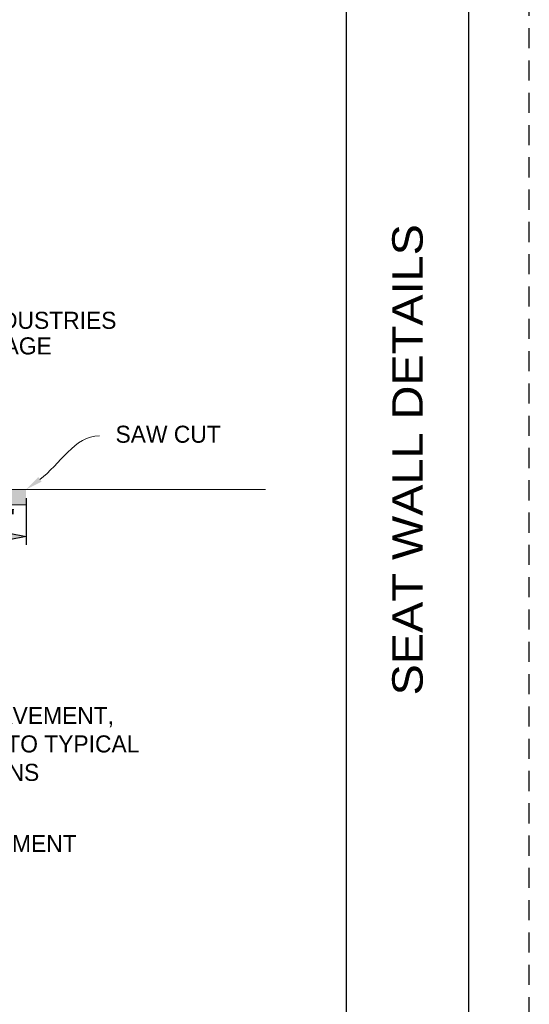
# Paper-space layout '113851WD001' of a CAD drawing. Header units: feet. Extents: x 0 to 187, y 0 to 115.
# Tile 15 of 18: x 29.57 to 33.75, y 8.52 to 16.6. Entities that reach past the tile are written whole.
import ezdxf
from ezdxf import colors
from ezdxf.entities.mleader import LeaderData, LeaderLine
from ezdxf.enums import TextEntityAlignment as Align
from ezdxf.math import Vec2, Vec3

# ---------------------------------------------------------------- set-up
doc = ezdxf.new("R2010")
doc.units = ezdxf.units.FT
doc.header["$MEASUREMENT"] = 0
doc.linetypes.add('OhDOT_USTN3', pattern=[0.22, 0.165, -0.055])
for name, color, linetype in [('C-ANNO-TEXT', 7, 'Continuous'), ('SH_Border', 7, 'Continuous'), ('SH_Cut_Line', 7, 'OhDOT_USTN3'), ('SH_Data', 7, 'Continuous'), ('SH_Text', 7, 'Continuous')]:
    doc.layers.add(name, color=color, linetype=linetype)
doc.styles.add('Font 70-Main Title', font='txt', dxfattribs={"width": 1.15, "height": 0.25})
doc.styles.add('Slanted Normal (0.14) Font 31', font='ISO_FONTRIGHT.shx', dxfattribs={"height": 0.14})
doc.styles.add('Slanted-Normal', font='font31.shx', dxfattribs={"height": 0.14})
doc.styles.add('Straight-Normal', font='font30.shx', dxfattribs={"height": 0.14})
doc.styles.add('Straight-Sub Title', font='font30.shx', dxfattribs={"height": 0.17})
doc.dimstyles.new('Dec-1  Straight', dxfattribs={"dimtxt": 0.14, "dimasz": 0.14, "dimexe": 0.07, "dimexo": 0.07, "dimgap": 0.07, "dimtad": 1, "dimdec": 1, "dimzin": 3, "dimdsep": 46, "dimtxsty": 'Straight-Normal', "dimblk": 'Dim1', "dimcen": 0, "dimclrd": 95, "dimclre": 95, "dimclrt": 256, "dimadec": 1, "dimazin": 3, "dimtfac": 1, "dimtdec": 1, "dimtix": 1, "dimtofl": 0, "dimtmove": 1, "dimatfit": 3, "dimldrblk": 'Dim1', "dimfxl": 1, "dimtolj": 1, "dimtzin": 0, "dimlwd": -1, "dimlwe": -1, "dimarcsym": 0})

# ---------------------------------------------------------------- blocks, each defined once
blk = doc.blocks.new('BLKWO')
at = {"layer": 'SH_Border', "color": 7, "linetype": 'Continuous'}
blk.add_line((32.5, 0.5), (32.5, 21.5), dxfattribs=at)
at = {"layer": 'SH_Border', "color": 7, "linetype": 'Continuous', "flags": 128}
blk.add_lwpolyline([(2, 21.5), (33.5, 21.5), (33.5, 0.5), (2, 0.5), (2, 21.5)], close=True, dxfattribs=at)
at = {"layer": 'SH_Cut_Line', "color": 7, "linetype": 'OhDOT_USTN3', "flags": 128}
blk.add_lwpolyline([(0, 0), (34, 0), (34, 22), (0, 22), (0, 0)], close=True, dxfattribs=at)
at = {"layer": 'SH_Data', "style": 'Font 70-Main Title', "width": 1.15}
for tag, p in [('TITLEAREA2M', (33, 13.2917)), ('TITLEAREA1', (33, 3.7917))]:
    blk.add_attdef(tag, text='', height=0.25, rotation=90, dxfattribs=at).set_placement(p, align=Align.MIDDLE_CENTER)
at = {"layer": 'SH_Data', "style": 'Straight-Sub Title'}
for tag, p in [('SHEETNO', (33.0203, 1.0031)), ('SHEETTOTAL', (33.0203, 0.6634))]:
    blk.add_attdef(tag, text='', height=0.17, dxfattribs=at).set_placement(p, align=Align.BOTTOM_CENTER)
blk = doc.blocks.new('Dim1')
h = blk.add_hatch(color=4)
h.dxf.hatch_style = 1
h.paths.add_polyline_path([(0, 0), (-1, -0.2), (-1, 0.2)])
at = {"color": 4}
blk.add_lwpolyline([(0, 0), (-1, -0.2), (-1, 0.2), (0, 0)], dxfattribs=at)
blk = doc.blocks.new('*D968')
at = {"layer": 'Defpoints', "color": 0, "transparency": 16777216}
for p in [(29.1425, 12.7445), (29.621, 12.7445), (29.621, 12.3591)]:
    blk.add_point(p, dxfattribs=at)
at = {"layer": 'SH_Text', "color": 95, "linetype": 'Continuous', "transparency": 16777216}
for p, q in [((29.1425, 12.6745), (29.1425, 12.2891)), ((29.621, 12.6745), (29.621, 12.2891)), ((29.2825, 12.3591), (29.481, 12.3591))]:
    blk.add_line(p, q, dxfattribs=at)
at = {"layer": 'SH_Text', "color": 95, "transparency": 16777216, "xscale": 0.14, "yscale": 0.14, "zscale": 0.14, "rotation": 180}
blk.add_blockref('Dim1', (29.1425, 12.3591), dxfattribs=at)
at = {"layer": 'SH_Text', "color": 95, "transparency": 16777216, "xscale": 0.14, "yscale": 0.14, "zscale": 0.14}
blk.add_blockref('Dim1', (29.621, 12.3591), dxfattribs=at)
at = {"layer": 'SH_Text', "transparency": 16777216, "insert": (29.3817, 12.5124), "char_height": 0.14, "attachment_point": 5, "style": 'Straight-Normal'}
blk.add_mtext("\\A1;1.0'", dxfattribs=at)

psp = doc.layouts.new('113851WD001')

# ---------------------------------------------------------------- hatches: boundary and pattern name
at = {"layer": 'C-ANNO-TEXT', "transparency": 33554508}
h = psp.add_hatch(color=256, dxfattribs=at)
h.dxf.hatch_style = 1
h.paths.add_polyline_path([(25.621, 12.7445), (29.621, 12.7445), (29.621, 12.6195), (25.621, 12.6195)])

# ---------------------------------------------------------------- linework, layer by layer
at = {"layer": 'SH_Data', "linetype": 'Continuous', "lineweight": 13}
for p, q in [((25.621, 12.7445), (31.5859, 12.7445)), ((25.621, 12.6195), (29.621, 12.6195))]:
    psp.add_line(p, q, dxfattribs=at)
at = {"layer": 'SH_Data', "linetype": 'Continuous', "lineweight": 0, "start_tangent": (0.806208, 0.591633), "end_tangent": (1, 0)}
psp.add_spline([(29.7339, 12.8274), (30.2216, 13.1853)], degree=3, dxfattribs=at)
at = {"layer": 'SH_Data', "linetype": 'Continuous', "lineweight": 0}
psp.add_solid([(29.7201, 12.8462), (29.621, 12.7445), (29.7477, 12.8086)], dxfattribs=at)

# ---------------------------------------------------------------- block references
at = {"layer": 'SH_Border'}
ref = psp.add_blockref('BLKWO', (-0.25, -0.25), dxfattribs=at)
ref.add_attrib('TITLEAREA2M', 'SEAT WALL DETAILS ', dxfattribs={"layer": 'SH_Data', "height": 0.25, "rotation": 90, "style": 'Font 70-Main Title', "width": 1.15}).set_placement((32.75, 13.0417), align=Align.MIDDLE_CENTER)

# ---------------------------------------------------------------- texts
at = {"layer": 'SH_Text', "style": 'Slanted Normal (0.14) Font 31'}
for s, rotation, p in [('STONE CRAFT INDUSTRIES', 0.00001, (27.855, 14.0627)), ('HAMILTON HERITAGE', 0.00001, (27.855, 13.8527)), ('ITEM 203 - EMBANKMENT', 359.99999, (27.7364, 9.7697))]:
    psp.add_text(s, height=0.14, rotation=rotation, dxfattribs=at).set_placement(p)
at = {"layer": 'SH_Text', "insert": (31.2175, 13.2679), "char_height": 0.14, "width": 1.43711, "attachment_point": 3, "rotation": 359.99999, "line_spacing_factor": 0.9, "style": 'Slanted Normal (0.14) Font 31'}
psp.add_mtext('SAW CUT', dxfattribs=at)

# ---------------------------------------------------------------- dimensions: what is measured, and where the dimension line sits
at = {"layer": 'SH_Text'}
dim = psp.add_linear_dim(base=(29.621, 12.3591), p1=(29.1425, 12.7445), p2=(29.621, 12.7445), dimstyle='Dec-1  Straight', override={"dimlfac": 2, "dimpost": "'"}, dxfattribs=at)
dim.commit()
dim.dimension.update_dxf_attribs({"geometry": '*D968', "text_midpoint": (29.3817, 12.5124)})

# ---------------------------------------------------------------- leaders
ml = psp.add_multileader_mtext('Standard', dxfattribs=at)
ml.set_content('NEW PAVEMENT, \\PREFER TO TYPICAL \\PSECTIONS', color=256, style='Slanted-Normal')
ml.set_leader_properties()
ml.build(insert=Vec2(0, 0))
ml.multileader.update_dxf_attribs({"leader_type": 2, "text_right_attachment_type": 6, "dogleg_length": 0.36, "arrow_head_size": 0.14})
ctx = ml.context
ctx.base_point, ctx.char_height, ctx.arrow_head_size, ctx.landing_gap_size, ctx.plane_origin = Vec3(28.6815, 10.8903), 0.14, 0.14, 0.09, Vec3(28.1275, 12.2183)
ctx.right_attachment = 6
notes = []
notes.append((ctx, [(0, (1, 1, 0), (28.3215, 10.8903), (1, 0), 0.36, [(0, [(28.1275, 12.2183)], 0, [])])]))
ctx.mtext.insert, ctx.mtext.flow_direction = Vec3(28.7715, 10.9603), 5
for ctx, leaders in notes:
    for number, flags, end, landing, length, lines in leaders:
        leader = LeaderData()
        leader.index, (leader.has_last_leader_line, leader.has_dogleg_vector, leader.attachment_direction) = number, flags
        leader.last_leader_point, leader.dogleg_vector, leader.dogleg_length = Vec3(end), Vec3(landing), length
        for number, points, colour, breaks in lines:
            line = LeaderLine()
            line.index, line.vertices, line.color, line.breaks = number, Vec3.list(points), colors.encode_raw_color(colour), breaks
            leader.lines.append(line)
        ctx.leaders.append(leader)

doc.saveas('drawing.dxf')
